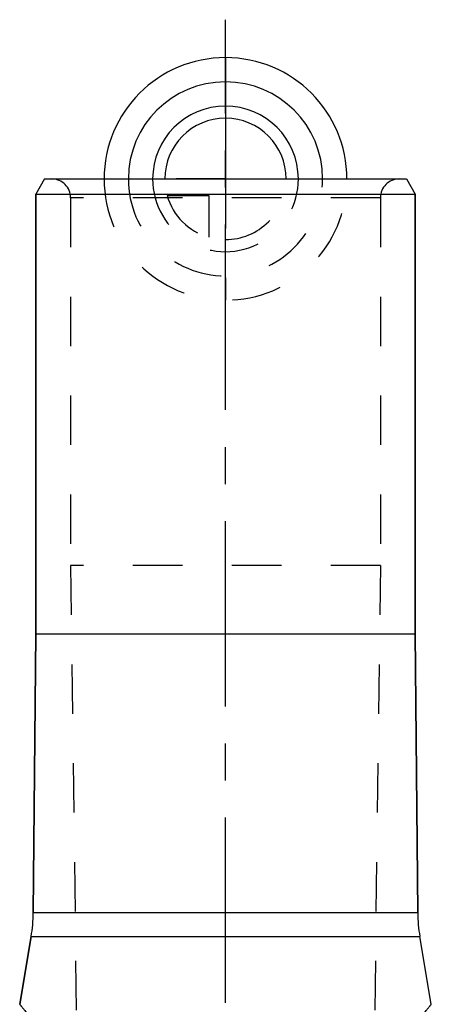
# Model space of a CAD drawing. Header units: millimetres. Extents: x 408 to 592, y 396 to 604.
# Tile 4 of 4: x 473 to 527, y 474 to 604. Entities that reach past the tile are written whole.
import ezdxf

# ---------------------------------------------------------------- set-up
doc = ezdxf.new("R2010")
doc.units = ezdxf.units.MM
doc.header["$LTSCALE"] = 65.185185
doc.linetypes.add('CENTER', pattern=[0.6, 0.375, -0.075, 0.075, -0.075])
doc.linetypes.add('HIDDEN', pattern=[0.2, 0.1, -0.1])
for name, color, linetype in [('ACHSEN_S', 7, 'CONTINUOUS'), ('KOERPER', 7, 'CONTINUOUS'), ('KONST.EL_MIT_GEO', 7, 'CONTINUOUS'), ('KURVEN', 7, 'CONTINUOUS')]:
    doc.layers.add(name, color=color, linetype=linetype)

msp = doc.modelspace()

# ---------------------------------------------------------------- linework, layer by layer
at = {"layer": 'ACHSEN_S', "color": 2, "linetype": 'CENTER'}
msp.add_line((500, 396.04), (500, 603.96), dxfattribs=at)
at = {"layer": 'KOERPER', "color": 7, "linetype": 'Continuous'}
for p, q in [((475, 522.96), (475, 580.96)), ((525, 522.96), (525, 580.96)), ((474.68, 486.18), (475, 522.96)), ((475, 522.96), (525, 522.96)), ((525.32, 486.18), (525, 522.96)), ((472.89, 474.09), (474.4, 483.02)), ((527.11, 474.09), (525.6, 483.02))]:
    msp.add_line(p, q, dxfattribs=at)
at = {"layer": 'KOERPER', "color": 8, "linetype": 'HIDDEN'}
for p, q in [((479.6, 580.46), (479.6, 531.96)), ((520.4, 580.46), (520.4, 531.96)), ((479.6, 531.96), (480.5, 460.59)), ((520.4, 531.96), (479.6, 531.96)), ((520.4, 531.96), (519.5, 460.59))]:
    msp.add_line(p, q, dxfattribs=at)
at = {"layer": 'KONST.EL_MIT_GEO', "color": 7, "linetype": 'Continuous'}
for p, q in [((476.15, 582.96), (475, 580.96)), ((476.15, 582.96), (523.85, 582.96)), ((523.85, 582.96), (525, 580.96)), ((475, 580.96), (475, 522.96)), ((475, 580.96), (525, 580.96)), ((525, 580.96), (525, 522.96)), ((475, 522.96), (474.68, 486.18)), ((525, 522.96), (525.32, 486.18)), ((474.68, 486.18), (525.32, 486.18)), ((474.4, 483.02), (472.89, 474.09)), ((474.4, 483.02), (525.6, 483.02))]:
    msp.add_line(p, q, dxfattribs=at)
at = {"layer": 'KONST.EL_MIT_GEO', "color": 8, "linetype": 'HIDDEN'}
for p, q in [((479.6, 580.46), (479.6, 531.96)), ((520.4, 580.46), (479.6, 580.46)), ((520.4, 580.46), (520.4, 531.96)), ((479.6, 531.96), (480.5, 460.59)), ((520.4, 531.96), (519.5, 460.59))]:
    msp.add_line(p, q, dxfattribs=at)
for centre, start, end in [((477.1, 580.46), 0, 90), ((522.9, 580.46), 90, 180)]:
    msp.add_arc(centre, 2.5, start, end, dxfattribs=at)
at = {"layer": 'KONST.EL_MIT_GEO', "color": 7, "linetype": 'Continuous'}
for centre, start, end in [((454.68, 486.35), 350.4, 359.5), ((545.32, 486.35), 180.5, 189.6)]:
    msp.add_arc(centre, 20, start, end, dxfattribs=at)
msp.add_open_spline([(472.89, 474.09), (472.89, 474.09), (472.89, 474.09), (472.89, 474.08), (472.9, 474.08), (472.9, 474.07), (472.91, 474.07), (472.92, 474.05), (472.93, 474.03), (472.96, 474), (472.99, 473.97), (473.02, 473.92), (473.08, 473.85), (473.16, 473.75), (473.28, 473.61), (473.42, 473.44), (473.57, 473.25), (473.75, 473.04), (474.02, 472.72), (474.4, 472.26), (474.9, 471.65), (475.46, 470.97), (476.08, 470.24), (476.74, 469.44), (477.45, 468.59), (478.48, 467.38), (479.84, 465.77), (481.57, 463.75), (483.42, 461.63), (485.35, 459.44), (487.38, 457.2), (489.14, 455.32), (490.61, 453.82), (491.74, 452.7), (492.91, 451.6), (494.13, 450.53), (495.21, 449.68), (496.11, 449.06), (496.82, 448.63), (497.56, 448.25), (498.34, 447.95), (499.16, 447.74), (500, 447.67), (500.84, 447.74), (501.66, 447.95), (502.44, 448.25), (503.18, 448.63), (503.89, 449.06), (504.79, 449.68), (505.87, 450.53), (507.09, 451.6), (508.26, 452.7), (509.39, 453.82), (510.86, 455.32), (512.62, 457.2), (514.65, 459.44), (516.58, 461.63), (518.43, 463.75), (520.16, 465.77), (521.52, 467.38), (522.55, 468.59), (523.26, 469.44), (523.92, 470.24), (524.54, 470.97), (525.1, 471.65), (525.6, 472.26), (525.98, 472.72), (526.25, 473.04), (526.43, 473.25), (526.58, 473.44), (526.72, 473.61), (526.84, 473.75), (526.92, 473.85), (526.98, 473.92), (527.01, 473.97), (527.04, 474), (527.07, 474.03), (527.08, 474.05), (527.09, 474.07), (527.1, 474.07), (527.1, 474.08), (527.11, 474.08), (527.11, 474.09), (527.11, 474.09), (527.11, 474.09)], degree=3, knots=[0, 0, 0, 0, 0.000014, 0.000056, 0.000125, 0.000223, 0.000348, 0.000501, 0.00089, 0.001389, 0.001999, 0.002717, 0.003543, 0.005517, 0.00791, 0.010714, 0.013915, 0.017502, 0.021461, 0.030437, 0.040726, 0.052213, 0.064783, 0.07833, 0.092756, 0.107972, 0.140458, 0.175244, 0.211897, 0.250078, 0.289519, 0.330007, 0.35059, 0.371378, 0.392357, 0.413517, 0.434856, 0.445597, 0.456386, 0.467224, 0.478112, 0.489043, 0.5, 0.510957, 0.521888, 0.532776, 0.543614, 0.554403, 0.565144, 0.586483, 0.607643, 0.628622, 0.64941, 0.669993, 0.710481, 0.749922, 0.788103, 0.824756, 0.859542, 0.892028, 0.907244, 0.92167, 0.935217, 0.947787, 0.959274, 0.969563, 0.978539, 0.982498, 0.986085, 0.989286, 0.99209, 0.994483, 0.996457, 0.997283, 0.998001, 0.998611, 0.99911, 0.999499, 0.999652, 0.999777, 0.999875, 0.999944, 0.999986, 1, 1, 1, 1], dxfattribs=at)
at = {"layer": 'KURVEN', "color": 40, "linetype": 'Continuous'}
msp.add_line((500, 598.96), (500, 582.96), dxfattribs=at)
at = {"layer": 'KURVEN', "color": 8, "linetype": 'HIDDEN'}
for p, q in [((500, 582.96), (490.4, 582.96)), ((500, 582.96), (500, 566.96)), ((492.31, 580.76), (497.8, 580.76)), ((497.8, 580.76), (497.8, 575.27))]:
    msp.add_line(p, q, dxfattribs=at)
at = {"layer": 'KURVEN', "color": 40, "linetype": 'Continuous'}
for radius, start in [(16, 0), (12.8, 0), (9.6, 0.0001), (8, 0.0001)]:
    msp.add_arc((500, 582.96), radius, start, 180, dxfattribs=at)
at = {"layer": 'KURVEN', "color": 8, "linetype": 'HIDDEN'}
for radius, start, end in [(16, 180, 360), (12.8, 180, 360), (9.6, 180, 0.0001), (8, 270, 0.0001), (8, 195.962, 254.038)]:
    msp.add_arc((500, 582.96), radius, start, end, dxfattribs=at)

doc.saveas('drawing.dxf')
